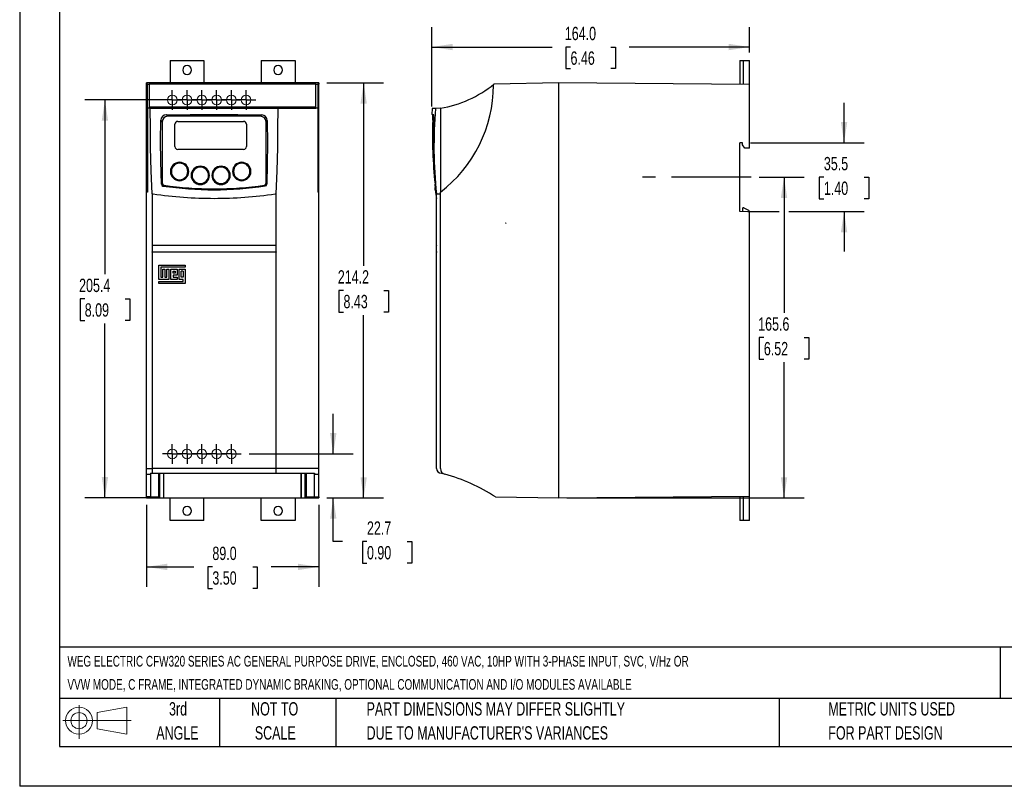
# Model space of a CAD drawing. Header units: millimetres. Extents: x 0 to 908, y 0 to 702.
# Tile 1 of 3: x 0 to 508, y 0 to 396. Entities that reach past the tile are written whole.
import ezdxf

# ---------------------------------------------------------------- set-up
doc = ezdxf.new("R2010")
doc.units = ezdxf.units.MM
doc.header["$LTSCALE"] = 3.25
doc.linetypes.add('CENTERX2', pattern=[20.32, 12.7, -2.54, 2.54, -2.54])
doc.layers.add('CENTER', color=40, linetype='CENTERX2')
doc.layers.add('SLD-DEFPOINTS', color=7, linetype='Continuous')
doc.layers.add('DIMENSIONS', color=140, linetype='Continuous', lineweight=25)
doc.layers.add('TEXT', color=140, linetype='Continuous', lineweight=25)
doc.styles.add('SLDTEXTSTYLE0', font='TXT', dxfattribs={"width": 0.7})
doc.dimstyles.new('SLDDIMSTYLE0', dxfattribs={"dimtxt": 7.013525, "dimasz": 10.7315, "dimexe": 0, "dimexo": 0.0625, "dimgap": 1.753381, "dimtad": 0, "dimtih": 1, "dimtoh": 1, "dimrnd": 1e-09, "dimzin": 12, "dimdsep": 46, "dimtxsty": 'SLDTEXTSTYLE0', "dimsah": 1, "dimcen": 0.09, "dimadec": 0, "dimazin": 3, "dimtfac": 1, "dimtmove": 0, "dimatfit": 0, "dimfxl": 0, "dimfrac": 2, "dimtolj": 1, "dimtzin": 12, "dimarcsym": 0})
doc.dimstyles.new('SLDDIMSTYLE1', dxfattribs={"dimtxt": 7.013525, "dimasz": 10.7315, "dimexe": 0, "dimexo": 0.0625, "dimgap": 1.753381, "dimtad": 0, "dimtih": 1, "dimtoh": 1, "dimrnd": 1e-09, "dimzin": 4, "dimdsep": 46, "dimtxsty": 'SLDTEXTSTYLE0', "dimsah": 1, "dimcen": 0.09, "dimadec": 0, "dimazin": 1, "dimtfac": 1, "dimtofl": 0, "dimtmove": 0, "dimatfit": 3, "dimfxl": 0, "dimfrac": 2, "dimtolj": 1, "dimtzin": 12, "dimarcsym": 0})
doc.dimstyles.new('SLDDIMSTYLE2', dxfattribs={"dimtxt": 7.013525, "dimasz": 10.7315, "dimexe": 0, "dimexo": 0.0625, "dimgap": 1.753381, "dimtad": 0, "dimtih": 1, "dimtoh": 1, "dimrnd": 1e-09, "dimzin": 12, "dimdsep": 46, "dimtxsty": 'SLDTEXTSTYLE0', "dimsah": 1, "dimcen": 0.09, "dimadec": 0, "dimazin": 3, "dimtfac": 1, "dimtofl": 0, "dimtmove": 0, "dimatfit": 3, "dimfxl": 0, "dimfrac": 2, "dimtolj": 1, "dimtzin": 12, "dimarcsym": 0})

# ---------------------------------------------------------------- blocks, each defined once
blk = doc.blocks.new('Block11')
at = {"color": 7, "linetype": 'Continuous', "lineweight": 18}
for p, q in [((8.41, 17.26), (8.41, 0)), ((17.81, 13.54), (33.07, 16.35)), ((33.07, 16.35), (33.07, 2.38)), ((17.81, 5.19), (17.81, 13.54)), ((0, 9.37), (35.34, 9.37)), ((17.81, 5.19), (33.07, 2.38))]:
    blk.add_line(p, q, dxfattribs=at)
for radius in [6.99, 4.18]:
    blk.add_circle((8.41, 9.37), radius, dxfattribs=at)
blk = doc.blocks.new('Block12')
at = {"layer": 'SLD-DEFPOINTS'}
blk.add_blockref('Block11', (0, 0), dxfattribs=at)
blk = doc.blocks.new('SW_NOTE_0')
at = {"layer": 'TEXT', "color": 0, "linetype": 'CENTERX2', "lineweight": 18, "attachment_point": 1, "style": 'SLDTEXTSTYLE0'}
for s, insert, char_height in [('WEG ELECTRIC CFW320 SERIES AC GENERAL PURPOSE DRIVE, ENCLOSED, 460 VAC, 10HP WITH 3-PHASE INPUT, SVC, V/Hz OR', (0, 7.07), 5.48683), ('VVW MODE, C FRAME, INTEGRATED DYNAMIC BRAKING, OPTIONAL COMMUNICATION AND I/O MODULES AVAILABLE', (0, -4.91), 5.4868)]:
    blk.add_mtext(s, dxfattribs=dict(at, insert=insert, char_height=char_height))
blk = doc.blocks.new('SW_NOTE_0_3')
at = {"layer": 'TEXT', "color": 0, "linetype": 'CENTERX2', "lineweight": 18, "char_height": 6.8792, "attachment_point": 1, "style": 'SLDTEXTSTYLE0'}
for s, insert in [('PART DIMENSIONS MAY DIFFER SLIGHTLY', (0, 8.87)), ("DUE TO MANUFACTURER'S VARIANCES", (0, -3.55))]:
    blk.add_mtext(s, dxfattribs=dict(at, insert=insert))
blk = doc.blocks.new('SW_NOTE_0_4')
at = {"layer": 'TEXT', "color": 0, "linetype": 'CENTERX2', "lineweight": 18, "char_height": 6.879, "attachment_point": 2, "style": 'SLDTEXTSTYLE0'}
for s, insert in [('NOT TO', (17.09, 8.87)), ('SCALE', (17.4, -3.55))]:
    blk.add_mtext(s, dxfattribs=dict(at, insert=insert))
blk = doc.blocks.new('SW_NOTE_0_5')
at = {"layer": 'TEXT', "color": 0, "linetype": 'CENTERX2', "lineweight": 18, "char_height": 6.879, "attachment_point": 2, "style": 'SLDTEXTSTYLE0'}
for s, insert in [('3rd', (7.52, 8.87)), ('ANGLE', (7.21, -3.55))]:
    blk.add_mtext(s, dxfattribs=dict(at, insert=insert))
blk = doc.blocks.new('SW_NOTE_0_6')
at = {"layer": 'TEXT', "color": 0, "linetype": 'CENTERX2', "lineweight": 18, "char_height": 6.8792, "attachment_point": 1, "style": 'SLDTEXTSTYLE0'}
for s, insert in [('METRIC UNITS USED', (0, 8.87)), ('FOR PART DESIGN', (0, -3.55))]:
    blk.add_mtext(s, dxfattribs=dict(at, insert=insert))
blk = doc.blocks.new('_D')
at = {"layer": 'DIMENSIONS'}
for p, q in [((161.92, 171.6), (161.92, 192.23)), ((118.47, 171.6), (172.24, 171.6)), ((158.56, 148.85), (172.24, 148.85)), ((161.92, 126.32), (161.92, 148.85)), ((166.67, 126.32), (161.92, 126.32)), ((179.32, 126.32), (176.96, 126.32)), ((176.96, 126.32), (176.96, 115.17)), ((200.16, 126.32), (202.51, 126.32)), ((202.51, 126.32), (202.51, 115.17)), ((176.96, 115.17), (179.32, 115.17)), ((202.51, 115.17), (200.16, 115.17))]:
    blk.add_line(p, q, dxfattribs=at)
for points in [[(161.92, 171.6), (163.57, 182.33), (160.27, 182.33)], [(161.92, 148.85), (160.27, 138.12), (163.57, 138.12)]]:
    blk.add_solid(points, dxfattribs=at)
at = {"layer": 'DIMENSIONS', "char_height": 6.879, "attachment_point": 1, "style": 'SLDTEXTSTYLE0'}
for s, insert in [('22.7', (179.32, 136.76)), ('0.90', (179.32, 124.04))]:
    blk.add_mtext(s, dxfattribs=dict(at, insert=insert))
blk = doc.blocks.new('_D_1')
at = {"layer": 'DIMENSIONS'}
for p, q in [((65.43, 145.24), (65.43, 102.94)), ((154.43, 145.24), (154.43, 102.94)), ((65.43, 113.26), (90.01, 113.26)), ((99.51, 113.26), (97.15, 113.26)), ((97.15, 113.26), (97.15, 102.12)), ((120.35, 113.26), (122.7, 113.26)), ((122.7, 113.26), (122.7, 102.12)), ((154.43, 113.26), (129.85, 113.26)), ((97.15, 102.12), (99.51, 102.12)), ((122.7, 102.12), (120.35, 102.12))]:
    blk.add_line(p, q, dxfattribs=at)
for points in [[(65.43, 113.26), (76.16, 111.61), (76.16, 114.91)], [(154.43, 113.26), (143.7, 114.91), (143.7, 111.61)]]:
    blk.add_solid(points, dxfattribs=at)
at = {"layer": 'DIMENSIONS', "char_height": 6.879, "attachment_point": 1, "style": 'SLDTEXTSTYLE0'}
for s, insert in [('89.0', (99.51, 123.7)), ('3.50', (99.51, 110.98))]:
    blk.add_mtext(s, dxfattribs=dict(at, insert=insert))
blk = doc.blocks.new('_D_2')
at = {"layer": 'DIMENSIONS'}
for p, q in [((158.56, 363.09), (187.94, 363.09)), ((177.62, 363.09), (177.62, 268.69)), ((167.2, 255.97), (164.85, 255.97)), ((164.85, 255.97), (164.85, 244.82)), ((188.04, 255.97), (190.4, 255.97)), ((190.4, 255.97), (190.4, 244.82)), ((164.85, 244.82), (167.2, 244.82)), ((190.4, 244.82), (188.04, 244.82)), ((177.62, 148.85), (177.62, 243.25)), ((158.56, 148.85), (187.94, 148.85))]:
    blk.add_line(p, q, dxfattribs=at)
for points in [[(177.62, 363.09), (175.97, 352.36), (179.27, 352.36)], [(177.62, 148.85), (179.27, 159.58), (175.97, 159.58)]]:
    blk.add_solid(points, dxfattribs=at)
at = {"layer": 'DIMENSIONS', "char_height": 6.879, "attachment_point": 1, "style": 'SLDTEXTSTYLE0'}
for s, insert in [('214.2', (164.28, 266.41)), ('8.43', (167.2, 253.69))]:
    blk.add_mtext(s, dxfattribs=dict(at, insert=insert))
blk = doc.blocks.new('_D_3')
at = {"layer": 'DIMENSIONS'}
for p, q in [((77.27, 354.3), (33.7, 354.3)), ((44.02, 354.3), (44.02, 264.32)), ((33.6, 251.61), (31.25, 251.61)), ((31.25, 251.61), (31.25, 240.46)), ((54.44, 251.61), (56.8, 251.61)), ((56.8, 251.61), (56.8, 240.46)), ((31.25, 240.46), (33.6, 240.46)), ((56.8, 240.46), (54.44, 240.46)), ((44.02, 148.92), (44.02, 238.89)), ((70.3, 148.92), (33.7, 148.92))]:
    blk.add_line(p, q, dxfattribs=at)
for points in [[(44.02, 354.3), (42.37, 343.56), (45.67, 343.56)], [(44.02, 148.92), (45.67, 159.65), (42.37, 159.65)]]:
    blk.add_solid(points, dxfattribs=at)
at = {"layer": 'DIMENSIONS', "char_height": 6.879, "attachment_point": 1, "style": 'SLDTEXTSTYLE0'}
for s, insert in [('205.4', (30.68, 262.04)), ('8.09', (33.6, 249.33))]:
    blk.add_mtext(s, dxfattribs=dict(at, insert=insert))
blk = doc.blocks.new('SW_CENTERMARKSYMBOL_0')
at = {"layer": 'CENTER', "color": 0}
for p, q in [((-2.54, 0), (-5.04, 0)), ((0, 0), (-2.54, 0)), ((0, 2.54), (0, 5.04)), ((0, 0), (0, 2.54)), ((0, 0), (0, -2.54)), ((0, 0), (2.54, 0)), ((2.54, 0), (5.04, 0)), ((0, -2.54), (0, -5.04))]:
    blk.add_line(p, q, dxfattribs=at)
blk = doc.blocks.new('SW_CENTERMARKSYMBOL_1')
at = {"layer": 'CENTER', "color": 0}
for p, q in [((-2.54, 0), (-5.04, 0)), ((0, 0), (-2.54, 0)), ((0, 2.54), (0, 5.04)), ((0, 0), (0, 2.54)), ((0, 0), (0, -2.54)), ((0, 0), (2.54, 0)), ((2.54, 0), (5.04, 0)), ((0, -2.54), (0, -5.04))]:
    blk.add_line(p, q, dxfattribs=at)
blk = doc.blocks.new('SW_CENTERMARKSYMBOL_2')
at = {"layer": 'CENTER', "color": 0}
for p, q in [((-2.54, 0), (-5.04, 0)), ((0, 0), (-2.54, 0)), ((0, 2.54), (0, 5.04)), ((0, 0), (0, 2.54)), ((0, 0), (0, -2.54)), ((0, 0), (2.54, 0)), ((2.54, 0), (5.04, 0)), ((0, -2.54), (0, -5.04))]:
    blk.add_line(p, q, dxfattribs=at)
blk = doc.blocks.new('SW_CENTERMARKSYMBOL_3')
at = {"layer": 'CENTER', "color": 0}
for p, q in [((-2.54, 0), (-5.04, 0)), ((0, 0), (-2.54, 0)), ((0, 2.54), (0, 5.04)), ((0, 0), (0, 2.54)), ((0, 0), (0, -2.54)), ((0, 0), (2.54, 0)), ((2.54, 0), (5.04, 0)), ((0, -2.54), (0, -5.04))]:
    blk.add_line(p, q, dxfattribs=at)
blk = doc.blocks.new('SW_CENTERMARKSYMBOL_4')
at = {"layer": 'CENTER', "color": 0}
for p, q in [((-2.54, 0), (-5.04, 0)), ((0, 0), (-2.54, 0)), ((0, 2.54), (0, 5.04)), ((0, 0), (0, 2.54)), ((0, 0), (0, -2.54)), ((0, 0), (2.54, 0)), ((2.54, 0), (5.04, 0)), ((0, -2.54), (0, -5.04))]:
    blk.add_line(p, q, dxfattribs=at)
blk = doc.blocks.new('SW_CENTERMARKSYMBOL_5')
at = {"layer": 'CENTER', "color": 0}
for p, q in [((-2.54, 0), (-5.04, 0)), ((0, 0), (-2.54, 0)), ((0, 2.54), (0, 5.04)), ((0, 0), (0, 2.54)), ((0, 0), (0, -2.54)), ((0, 0), (2.54, 0)), ((2.54, 0), (5.04, 0)), ((0, -2.54), (0, -5.04))]:
    blk.add_line(p, q, dxfattribs=at)
blk = doc.blocks.new('SW_CENTERMARKSYMBOL_6')
at = {"layer": 'CENTER', "color": 0}
for p, q in [((-2.54, 0), (-5.04, 0)), ((0, 0), (-2.54, 0)), ((0, 2.54), (0, 5.04)), ((0, 0), (0, 2.54)), ((0, 0), (0, -2.54)), ((0, 0), (2.54, 0)), ((2.54, 0), (5.04, 0)), ((0, -2.54), (0, -5.04))]:
    blk.add_line(p, q, dxfattribs=at)
blk = doc.blocks.new('SW_CENTERMARKSYMBOL_7')
at = {"layer": 'CENTER', "color": 0}
for p, q in [((-2.54, 0), (-5.04, 0)), ((0, 0), (-2.54, 0)), ((0, 2.54), (0, 5.04)), ((0, 0), (0, 2.54)), ((0, 0), (0, -2.54)), ((0, 0), (2.54, 0)), ((2.54, 0), (5.04, 0)), ((0, -2.54), (0, -5.04))]:
    blk.add_line(p, q, dxfattribs=at)
blk = doc.blocks.new('SW_CENTERMARKSYMBOL_8')
at = {"layer": 'CENTER', "color": 0}
for p, q in [((-2.54, 0), (-5.04, 0)), ((0, 0), (-2.54, 0)), ((0, 2.54), (0, 5.04)), ((0, 0), (0, 2.54)), ((0, 0), (0, -2.54)), ((0, 0), (2.54, 0)), ((2.54, 0), (5.04, 0)), ((0, -2.54), (0, -5.04))]:
    blk.add_line(p, q, dxfattribs=at)
blk = doc.blocks.new('SW_CENTERMARKSYMBOL_9')
at = {"layer": 'CENTER', "color": 0}
for p, q in [((-2.54, 0), (-5.04, 0)), ((0, 0), (-2.54, 0)), ((0, 2.54), (0, 5.04)), ((0, 0), (0, 2.54)), ((0, 0), (0, -2.54)), ((0, 0), (2.54, 0)), ((2.54, 0), (5.04, 0)), ((0, -2.54), (0, -5.04))]:
    blk.add_line(p, q, dxfattribs=at)
blk = doc.blocks.new('SW_CENTERMARKSYMBOL_10')
at = {"layer": 'CENTER', "color": 0}
for p, q in [((-2.54, 0), (-5.04, 0)), ((0, 0), (-2.54, 0)), ((0, 2.54), (0, 5.04)), ((0, 0), (0, 2.54)), ((0, 0), (0, -2.54)), ((0, 0), (2.54, 0)), ((2.54, 0), (5.04, 0)), ((0, -2.54), (0, -5.04))]:
    blk.add_line(p, q, dxfattribs=at)
blk = doc.blocks.new('_D_4')
at = {"layer": 'DIMENSIONS'}
for p, q in [((212.83, 350.95), (212.83, 391.95)), ((376.87, 378.86), (376.87, 391.95)), ((212.83, 381.63), (274.92, 381.63)), ((284.43, 381.63), (282.07, 381.63)), ((282.07, 381.63), (282.07, 370.48)), ((305.27, 381.63), (307.62, 381.63)), ((307.62, 381.63), (307.62, 370.48)), ((376.87, 381.63), (314.77, 381.63)), ((282.07, 370.48), (284.43, 370.48)), ((307.62, 370.48), (305.27, 370.48))]:
    blk.add_line(p, q, dxfattribs=at)
for points in [[(212.83, 381.63), (223.56, 379.98), (223.56, 383.28)], [(376.87, 381.63), (366.14, 383.28), (366.14, 379.98)]]:
    blk.add_solid(points, dxfattribs=at)
at = {"layer": 'DIMENSIONS', "char_height": 6.879, "attachment_point": 1, "style": 'SLDTEXTSTYLE0'}
for s, insert in [('164.0', (281.51, 392.06)), ('6.46', (284.43, 379.35))]:
    blk.add_mtext(s, dxfattribs=dict(at, insert=insert))
blk = doc.blocks.new('_D_5')
at = {"layer": 'DIMENSIONS'}
for p, q in [((425.69, 332.2), (425.69, 352.84)), ((377.3, 332.2), (436.01, 332.2)), ((415.27, 314.45), (412.91, 314.45)), ((412.91, 314.45), (412.91, 303.3)), ((436.11, 314.45), (438.47, 314.45)), ((438.47, 314.45), (438.47, 303.3)), ((412.91, 303.3), (415.27, 303.3)), ((438.47, 303.3), (436.11, 303.3)), ((376, 296.7), (392.21, 296.7)), ((397.17, 296.7), (436.01, 296.7)), ((425.69, 296.7), (425.69, 276.06))]:
    blk.add_line(p, q, dxfattribs=at)
for points in [[(425.69, 332.2), (427.34, 342.93), (424.04, 342.93)], [(425.69, 296.7), (424.04, 285.97), (427.34, 285.97)]]:
    blk.add_solid(points, dxfattribs=at)
at = {"layer": 'DIMENSIONS', "char_height": 6.879, "attachment_point": 1, "style": 'SLDTEXTSTYLE0'}
for s, insert in [('35.5', (415.27, 324.89)), ('1.40', (415.27, 312.17))]:
    blk.add_mtext(s, dxfattribs=dict(at, insert=insert))
blk = doc.blocks.new('_D_6')
at = {"layer": 'DIMENSIONS'}
for p, q in [((381.93, 314.45), (405.01, 314.45)), ((394.69, 314.45), (394.69, 244.37)), ((384.27, 231.65), (381.91, 231.65)), ((381.91, 231.65), (381.91, 220.5)), ((405.11, 231.65), (407.47, 231.65)), ((407.47, 231.65), (407.47, 220.5)), ((381.91, 220.5), (384.27, 220.5)), ((394.69, 148.85), (394.69, 218.93)), ((407.47, 220.5), (405.11, 220.5)), ((282.5, 148.85), (405.01, 148.85))]:
    blk.add_line(p, q, dxfattribs=at)
for points in [[(394.69, 314.45), (393.04, 303.72), (396.34, 303.72)], [(394.69, 148.85), (396.34, 159.58), (393.04, 159.58)]]:
    blk.add_solid(points, dxfattribs=at)
at = {"layer": 'DIMENSIONS', "char_height": 6.879, "attachment_point": 1, "style": 'SLDTEXTSTYLE0'}
for s, insert in [('165.6', (381.35, 242.09)), ('6.52', (384.27, 229.37))]:
    blk.add_mtext(s, dxfattribs=dict(at, insert=insert))

msp = doc.modelspace()

# ---------------------------------------------------------------- linework, layer by layer
at = {"color": 7, "linetype": 'Continuous'}
for p in [(0.008, 701.684), (908.058, 0.009)]:
    msp.add_line(p, (0.008, 0.009), dxfattribs=at)
for p, q in [((77.679, 374.728), (77.679, 363.088)), ((77.679, 374.728), (95.179, 374.728)), ((95.179, 374.728), (95.179, 363.088)), ((124.679, 374.728), (124.679, 363.088)), ((124.679, 374.728), (142.179, 374.728)), ((142.179, 374.728), (142.179, 363.088)), ((371.871, 374.728), (371.871, 362.272)), ((371.871, 374.728), (373.721, 374.728)), ((373.721, 362.256), (373.721, 374.728)), ((373.721, 374.728), (376.871, 374.728)), ((376.871, 362.228), (376.871, 374.728)), ((154.429, 363.088), (65.429, 363.088)), ((65.429, 362.504), (65.429, 363.088)), ((65.929, 362.504), (65.429, 362.504)), ((65.429, 361.95), (65.429, 362.504)), ((65.929, 361.95), (65.429, 361.95)), ((65.429, 306.749), (65.429, 361.95)), ((65.929, 362.504), (66.929, 362.504)), ((65.929, 349.99), (65.929, 362.504)), ((66.929, 362.504), (66.929, 349.99)), ((152.929, 362.504), (66.929, 362.504)), ((152.929, 349.99), (152.929, 362.504)), ((152.929, 362.504), (153.929, 362.504)), ((153.929, 362.504), (153.929, 349.99)), ((154.429, 362.504), (153.929, 362.504)), ((154.429, 361.95), (153.929, 361.95)), ((154.429, 363.088), (154.429, 362.504)), ((154.429, 361.95), (154.429, 362.504)), ((154.429, 306.749), (154.429, 361.95)), ((244.674, 361.95), (244.917, 362.504)), ((278.369, 363.088), (244.917, 362.504)), ((278.369, 148.849), (278.369, 363.088)), ((376.871, 362.228), (278.369, 363.088)), ((376.871, 329.345), (376.871, 362.228)), ((66.929, 349.99), (65.929, 349.99)), ((65.929, 349.99), (65.929, 306.749)), ((152.929, 350.576), (66.929, 350.576)), ((67.429, 349.99), (66.929, 349.99)), ((67.429, 349.902), (67.429, 349.99)), ((76.526, 345.902), (75.721, 346.707)), ((124.331, 345.902), (76.526, 345.902)), ((124.331, 345.902), (124.979, 346.55)), ((133.429, 349.99), (152.929, 349.99)), ((133.429, 349.99), (133.429, 349.924)), ((153.929, 349.99), (152.929, 349.99)), ((153.929, 349.99), (153.929, 306.749)), ((212.952, 349.877), (212.847, 346.814)), ((213.849, 346.55), (212.856, 346.816)), ((214.777, 349.924), (212.969, 349.877)), ((217.269, 349.99), (214.777, 349.924)), ((217.269, 349.99), (217.269, 306.749)), ((73.629, 343.004), (72.829, 343.804)), ((73.629, 343.004), (73.629, 311.236)), ((80.119, 330.243), (80.119, 341.743)), ((81.619, 343.243), (115.619, 343.243)), ((117.119, 341.743), (117.119, 330.243)), ((127.229, 343.004), (127.863, 343.639)), ((127.229, 311.236), (127.229, 343.004)), ((213.901, 343.639), (213.284, 343.804)), ((373.171, 332.201), (371.871, 332.201)), ((371.871, 296.701), (371.871, 332.201)), ((373.171, 331.201), (373.171, 332.201)), ((374.471, 329.345), (373.171, 331.201)), ((115.619, 328.743), (81.619, 328.743)), ((376.871, 329.345), (374.471, 329.345)), ((82.569, 321.632), (82.569, 322.132)), ((114.669, 321.632), (114.669, 322.132)), ((93.269, 319.632), (93.269, 320.132)), ((103.969, 319.632), (103.969, 320.132)), ((73.629, 311.236), (73.152, 310.824)), ((74, 309.888), (74.455, 310.28)), ((82.569, 312.632), (82.569, 313.132)), ((93.269, 310.632), (93.269, 311.132)), ((103.969, 310.632), (103.969, 311.132)), ((114.669, 312.632), (114.669, 313.132)), ((126.834, 309.908), (126.402, 310.28)), ((127.678, 310.847), (127.229, 311.236)), ((214.591, 310.847), (214.489, 310.824)), ((65.929, 306.749), (65.429, 306.749)), ((65.429, 163.979), (65.429, 306.749)), ((68.385, 305.828), (68.929, 305.828)), ((68.385, 305.828), (68.385, 279.388)), ((100.429, 308.402), (100.429, 307.949)), ((131.929, 305.828), (132.472, 305.828)), ((132.472, 279.388), (132.472, 305.828)), ((154.429, 306.749), (153.929, 306.749)), ((154.429, 163.979), (154.429, 306.749)), ((214.578, 307.949), (214.576, 307.976)), ((215.169, 305.828), (215.177, 305.828)), ((215.177, 305.828), (215.269, 305.828)), ((215.269, 305.828), (217.269, 305.828)), ((215.269, 279.388), (215.269, 305.828)), ((217.269, 163.979), (217.269, 306.749)), ((215.169, 303.524), (215.269, 303.524)), ((376.871, 296.614), (371.871, 296.701)), ((373.373, 296.675), (373.373, 298.576)), ((373.893, 298.576), (373.373, 298.576)), ((373.893, 298.576), (376.295, 297.456)), ((376.871, 149.709), (376.871, 296.614)), ((68.385, 279.388), (132.472, 279.388)), ((68.385, 279.388), (68.385, 279.188)), ((132.472, 279.188), (68.385, 279.188)), ((68.385, 279.188), (68.385, 275.888)), ((68.385, 275.888), (132.472, 275.888)), ((68.385, 275.788), (68.385, 275.888)), ((132.472, 275.788), (68.385, 275.788)), ((68.385, 275.788), (68.385, 164.145)), ((132.472, 279.188), (132.472, 279.388)), ((132.472, 275.888), (132.472, 279.188)), ((132.472, 275.888), (132.472, 275.788)), ((132.472, 164.145), (132.472, 275.788)), ((215.369, 279.388), (215.269, 279.388)), ((215.269, 275.888), (215.269, 279.188)), ((215.269, 279.188), (215.369, 279.188)), ((215.369, 275.888), (215.269, 275.888)), ((215.269, 164.145), (215.269, 275.788)), ((215.269, 275.788), (215.369, 275.788)), ((215.369, 279.188), (215.369, 279.388)), ((215.369, 275.888), (215.369, 275.788)), ((71.809, 269.088), (85.511, 269.088)), ((71.809, 261.71), (71.809, 269.088)), ((72.863, 268.034), (72.863, 262.764)), ((85.511, 268.034), (72.863, 268.034)), ((73.917, 266.98), (74.971, 266.98)), ((73.917, 262.764), (73.917, 266.98)), ((74.971, 266.98), (74.971, 262.764)), ((76.025, 266.98), (77.079, 266.98)), ((76.025, 262.764), (76.025, 266.98)), ((77.079, 266.98), (77.079, 261.71)), ((78.133, 266.98), (81.295, 266.98)), ((78.133, 261.71), (78.133, 266.98)), ((79.187, 264.872), (79.187, 265.926)), ((79.187, 265.926), (80.241, 265.926)), ((80.241, 264.872), (79.187, 264.872)), ((80.241, 265.926), (80.241, 264.872)), ((81.295, 266.98), (81.295, 263.818)), ((82.349, 266.98), (85.511, 266.98)), ((82.349, 261.71), (82.349, 266.98)), ((84.457, 265.926), (83.403, 265.926)), ((83.403, 262.764), (83.403, 265.926)), ((84.457, 265.926), (84.457, 262.764)), ((85.511, 269.088), (85.511, 268.034)), ((85.511, 266.98), (85.511, 259.602)), ((77.079, 261.71), (71.809, 261.71)), ((71.809, 260.656), (84.457, 260.656)), ((71.809, 259.602), (71.809, 260.656)), ((85.511, 259.602), (71.809, 259.602)), ((72.863, 262.764), (73.917, 262.764)), ((74.971, 262.764), (76.025, 262.764)), ((81.295, 261.71), (78.133, 261.71)), ((79.187, 263.818), (79.187, 262.764)), ((81.295, 263.818), (79.187, 263.818)), ((79.187, 262.764), (81.295, 262.764)), ((81.295, 262.764), (81.295, 261.71)), ((84.457, 261.71), (82.349, 261.71)), ((84.457, 262.764), (83.403, 262.764)), ((84.457, 260.656), (84.457, 261.71)), ((65.429, 163.979), (68.385, 163.979)), ((65.429, 161.081), (65.429, 163.979)), ((132.472, 164.145), (68.385, 164.145)), ((68.385, 164.145), (68.385, 161.645)), ((132.472, 161.645), (132.472, 164.145)), ((154.429, 163.979), (132.472, 163.979)), ((154.429, 161.081), (154.429, 163.979)), ((65.429, 161.081), (67.629, 161.081)), ((65.429, 149.365), (65.429, 161.081)), ((67.629, 161.645), (68.385, 161.645)), ((67.629, 161.645), (67.629, 161.081)), ((67.629, 161.081), (67.629, 149.365)), ((68.385, 161.645), (132.472, 161.645)), ((71.812, 149.365), (71.804, 161.645)), ((72.454, 148.978), (72.454, 161.645)), ((74.368, 148.953), (74.368, 161.645)), ((74.429, 148.916), (74.429, 161.645)), ((132.472, 161.645), (152.229, 161.645)), ((145.429, 148.916), (145.429, 161.645)), ((145.49, 148.953), (145.49, 161.645)), ((147.403, 148.978), (147.403, 161.645)), ((148.046, 149.365), (148.053, 161.645)), ((152.229, 161.645), (152.229, 161.081)), ((152.229, 161.081), (154.429, 161.081)), ((152.229, 149.365), (152.229, 161.081)), ((154.429, 149.365), (154.429, 161.081)), ((217.769, 161.645), (218.385, 161.645)), ((67.629, 149.365), (65.429, 149.365)), ((65.429, 148.849), (65.429, 149.365)), ((65.429, 148.849), (154.429, 148.849)), ((67.629, 149.365), (71.812, 149.365)), ((71.812, 149.365), (72.454, 148.978)), ((72.454, 148.978), (74.368, 148.953)), ((74.368, 148.953), (74.429, 148.916)), ((74.429, 148.916), (145.429, 148.916)), ((77.679, 137.209), (77.679, 148.849)), ((95.179, 137.209), (95.179, 148.849)), ((124.679, 137.209), (124.679, 148.849)), ((142.179, 148.849), (142.179, 137.209)), ((145.429, 148.916), (145.49, 148.953)), ((145.49, 148.953), (147.403, 148.978)), ((147.403, 148.978), (148.046, 149.365)), ((148.046, 149.365), (152.229, 149.365)), ((152.229, 149.365), (154.429, 149.365)), ((154.429, 149.365), (154.429, 148.849)), ((245.665, 149.365), (278.369, 148.849)), ((278.369, 148.849), (376.871, 149.709)), ((371.871, 149.665), (371.871, 137.209)), ((373.721, 137.209), (373.721, 149.681)), ((376.871, 137.209), (376.871, 149.709)), ((95.179, 137.209), (77.679, 137.209)), ((142.179, 137.209), (124.679, 137.209)), ((373.721, 137.209), (371.871, 137.209)), ((376.871, 137.209), (373.721, 137.209))]:
    msp.add_line(p, q)
at = {"color": 179, "linetype": 'Continuous', "lineweight": 18}
for p, q in [((212.825, 346.825), (213.849, 346.55)), ((373.171, 332.201), (371.871, 332.201)), ((371.871, 332.201), (373.171, 332.201)), ((373.373, 296.701), (371.871, 296.701))]:
    msp.add_line(p, q, dxfattribs=at)
at = {"flags": 128}
for points in [[(133.429, 349.924), (121.492, 349.899), (109.521, 349.883), (99.013, 349.877), (88.495, 349.878), (77.959, 349.886), (67.429, 349.902)], [(68.385, 305.828), (67.938, 317.738), (67.63, 329.699), (67.479, 339.795), (67.429, 349.902)], [(75.721, 346.707), (88.01, 346.809), (100.317, 346.816), (112.65, 346.73), (124.979, 346.55)], [(132.472, 305.828), (132.919, 317.761), (133.228, 329.731), (133.378, 339.827), (133.429, 349.924)], [(73.152, 310.824), (72.888, 322.759), (72.794, 333.267), (72.829, 343.804)], [(127.863, 343.639), (127.935, 331.664), (127.868, 321.255), (127.678, 310.847)], [(214.578, 307.976), (214.758, 306.527), (215.171, 303.523)], [(215.169, 303.524), (215.169, 303.668), (215.169, 304.098), (215.169, 304.819), (215.169, 305.828)]]:
    msp.add_lwpolyline(points, dxfattribs=at)
at = {"color": 179, "linetype": 'Continuous', "lineweight": 18}
for centre in [(78.819, 354.296), (86.439, 354.296), (94.059, 354.296), (101.679, 354.296), (109.299, 354.296), (116.919, 354.296), (78.819, 171.596), (86.439, 171.596), (94.059, 171.596), (101.679, 171.596), (109.299, 171.596)]:
    msp.add_circle(centre, 2.5, dxfattribs=at)
for centre, radius, start, end in [((86.429, 369.769), 2.25, 90, 270), ((86.429, 369.769), 2.25, 270, 90), ((133.429, 369.769), 2.25, 90, 270), ((133.429, 369.769), 2.25, 270, 90), ((207.156, 409.131), 60, 279.70353, 309.00255), ((174.835, 362.218), 69.839, 307.41588, 359.78034), ((75.741, 343.795), 2.912, 90.38215, 179.83285), ((124.932, 343.62), 2.931, 0.37143, 89.07396), ((199.367, 345.158), 13.983, 354.44142, 6.35945), ((200.941, 344.862), 13.018, 354.60753, 7.45214), ((446.482, 329.976), 232.562, 175.07929, 185.96), ((81.619, 341.743), 1.5, 90, 180), ((115.619, 341.743), 1.5, 0, 90), ((443.607, 335.706), 230.465, 177.98632, 186.19805), ((452.829, 332.262), 239.198, 177.27399, 185.13655), ((81.619, 330.243), 1.5, 180, 270), ((115.619, 330.243), 1.5, 270, 0), ((82.569, 317.382), 4.75, 90, 270), ((82.569, 317.382), 4.25, 90, 270), ((82.569, 317.382), 4.75, 270, 90), ((82.569, 317.382), 4.25, 270, 90), ((114.669, 317.382), 4.75, 90, 270), ((114.669, 317.382), 4.25, 90, 270), ((114.669, 317.382), 4.75, 270, 90), ((114.669, 317.382), 4.25, 270, 90), ((93.269, 315.382), 4.75, 90, 270), ((93.269, 315.382), 4.25, 90, 270), ((93.269, 315.382), 4.75, 270, 90), ((93.269, 315.382), 4.25, 270, 90), ((103.969, 315.382), 4.75, 90, 270), ((103.969, 315.382), 4.25, 90, 270), ((103.969, 315.382), 4.75, 270, 90), ((103.969, 315.382), 4.25, 270, 90), ((74.13, 310.859), 0.979, 182.07927, 262.35981), ((74.589, 311.231), 0.96, 179.69793, 262.03155), ((100.429, 488.962), 180.56, 261.72948, 270), ((100.429, 488.962), 180.56, 270, 278.27052), ((126.268, 311.231), 0.96, 277.96844, 0.30208), ((126.698, 310.879), 0.98, 277.97397, 358.15507), ((196.467, 308.651), 18.153, 3.90722, 6.87238), ((200.997, 309.357), 13.675, 2.30942, 6.25683), ((100.43, 520.04), 216.516, 261.63428, 269.99969), ((100.354, 487.959), 180.01, 261.58167, 270.02385), ((100.377, 487.604), 179.655, 270.01657, 278.46873), ((100.427, 520.04), 216.516, 270.00031, 278.36572), ((284.934, 308.723), 70.367, 179.05081, 180.53332), ((152.914, 311.547), 61.769, 356.66043, 358.47916), ((375.873, 296.549), 1, 3.71699, 65), ((217.769, 164.145), 2.5, 180, 270), ((220.269, 163.979), 3, 180, 255.04857), ((196.275, 74.128), 90, 56.71684, 75.04857), ((86.429, 142.169), 2.25, 90, 270), ((86.429, 142.169), 2.25, 270, 90), ((133.429, 142.169), 2.25, 90, 270), ((133.429, 142.169), 2.25, 270, 90)]:
    msp.add_arc(centre, radius, start, end)
msp.add_arc((375.873, 296.549), 1, 3.71699, 65, dxfattribs=at)
for centre, major_axis in [((76.734, 342.796), (-2.269, 2.269)), ((124.123, 342.796), (2.269, 2.269))]:
    msp.add_ellipse(centre, major_axis=major_axis, ratio=0.9351131, start_param=5.5313059, end_param=7.0350647)
msp.add_open_spline([(250.951, 290.901), (250.951, 290.896), (250.951, 290.887), (250.951, 290.873), (250.954, 290.839), (250.963, 290.796), (250.984, 290.748), (251.008, 290.71), (251.04, 290.672), (251.078, 290.64), (251.117, 290.618), (251.144, 290.607), (251.158, 290.602), (251.16, 290.601), (251.162, 290.601), (251.165, 290.6), (251.166, 290.6), (251.167, 290.599), (251.167, 290.599), (251.168, 290.599), (251.168, 290.599), (251.169, 290.599), (251.17, 290.599), (251.171, 290.598), (251.172, 290.598), (251.173, 290.598), (251.173, 290.598), (251.173, 290.598)], degree=3, knots=[0, 0, 0, 0, 0.031157, 0.0616635, 0.0914447, 0.2513634, 0.3389411, 0.4301017, 0.5424539, 0.6557537, 0.7496797, 0.8337474, 0.84171, 0.8456822, 0.84971, 0.8552059, 0.8616048, 0.8626155, 0.8644851, 0.8673693, 0.8712876, 0.8822525, 0.8974046, 0.919859, 0.963827, 0.9812273, 1, 1, 1, 1], dxfattribs=at)
at = {"layer": 'CENTER'}
msp.add_line((377.798, 314.451), (321.578, 314.451), dxfattribs=at)
at = {"layer": 'TEXT'}
for p, q in [((20.637, 681.037), (20.637, 20.637)), ((887.412, 71.91), (20.637, 71.91)), ((506.216, 71.91), (506.216, 45.402)), ((887.412, 45.402), (20.637, 45.402)), ((103.187, 45.402), (103.187, 20.637)), ((163.188, 45.402), (163.188, 20.637)), ((392.101, 45.402), (392.101, 20.637)), ((20.637, 20.637), (887.412, 20.637))]:
    msp.add_line(p, q, dxfattribs=at)

# ---------------------------------------------------------------- block references
at = {"layer": 'CENTER'}
for name, p in [('SW_CENTERMARKSYMBOL_8', (78.819, 354.296)), ('SW_CENTERMARKSYMBOL_2', (86.439, 354.296)), ('SW_CENTERMARKSYMBOL_1', (94.059, 354.296)), ('SW_CENTERMARKSYMBOL_0', (101.679, 354.296)), ('SW_CENTERMARKSYMBOL_9', (109.299, 354.296)), ('SW_CENTERMARKSYMBOL_10', (116.919, 354.296)), ('SW_CENTERMARKSYMBOL_7', (78.819, 171.596)), ('SW_CENTERMARKSYMBOL_6', (86.439, 171.596)), ('SW_CENTERMARKSYMBOL_5', (94.059, 171.596)), ('SW_CENTERMARKSYMBOL_4', (101.679, 171.596)), ('SW_CENTERMARKSYMBOL_3', (109.299, 171.596))]:
    msp.add_blockref(name, p, dxfattribs=at)
at = {"layer": 'SLD-DEFPOINTS'}
msp.add_blockref('Block12', (22.223, 24.55), dxfattribs=at)
at = {"layer": 'TEXT', "linetype": 'CENTERX2', "lineweight": 18}
for name, p in [('SW_NOTE_0', (24.662, 60.257)), ('SW_NOTE_0_5', (74.254, 34.565)), ('SW_NOTE_0_4', (114.586, 34.565)), ('SW_NOTE_0_3', (179.138, 34.565)), ('SW_NOTE_0_6', (417.555, 34.565))]:
    msp.add_blockref(name, p, dxfattribs=at)

# ---------------------------------------------------------------- dimensions: what is measured, and where the dimension line sits
at = {"layer": 'DIMENSIONS'}
for base, p1, p2, picture, middle in [((376.871, 381.626), (212.825, 346.825), (376.871, 374.728), '_D_4', (294.848, 381.626)), ((154.429, 113.262), (65.429, 149.365), (154.429, 149.365), '_D_1', (109.929, 113.262))]:
    dim = msp.add_linear_dim(base=base, p1=p1, p2=p2, dimstyle='SLDDIMSTYLE1', dxfattribs=at)
    dim.commit()
    dim.dimension.update_dxf_attribs({"geometry": picture, "text_midpoint": middle, "dimtype": 160})
for base, p1, p2, dimstyle, picture, middle in [((177.622, 363.088), (154.429, 148.849), (154.429, 363.088), 'SLDDIMSTYLE2', '_D_2', (177.622, 255.969)), ((44.022, 148.916), (81.399, 354.296), (74.429, 148.916), 'SLDDIMSTYLE2', '_D_3', (44.022, 251.606)), ((425.689, 296.701), (373.171, 332.201), (371.871, 296.701), 'SLDDIMSTYLE0', '_D_5', (425.689, 314.451)), ((394.69, 148.849), (377.798, 314.451), (278.369, 148.849), 'SLDDIMSTYLE2', '_D_6', (394.69, 231.65)), ((161.919, 148.849), (114.339, 171.596), (154.429, 148.849), 'SLDDIMSTYLE0', '_D', (161.919, 126.321))]:
    dim = msp.add_linear_dim(base=base, p1=p1, p2=p2, angle=90, dimstyle=dimstyle, dxfattribs=at)
    dim.commit()
    dim.dimension.update_dxf_attribs({"geometry": picture, "text_midpoint": middle, "dimtype": 160})

doc.saveas('drawing.dxf')
